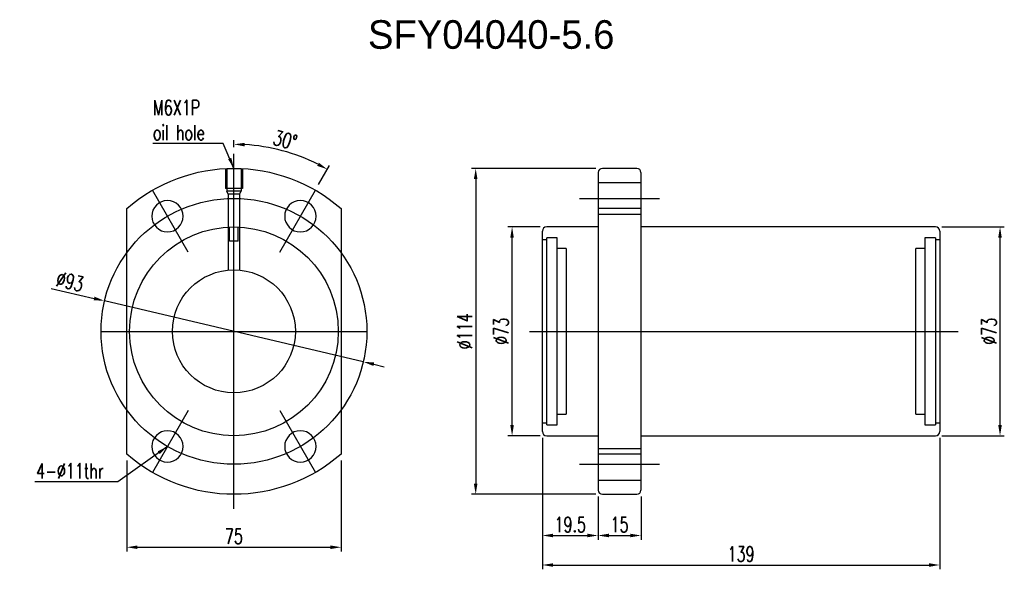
# Model space of a CAD drawing. Header units: millimetres. Extents: x -9 to 336, y 18 to 210.
import ezdxf

# ---------------------------------------------------------------- set-up
doc = ezdxf.new("R2010")
doc.units = ezdxf.units.MM
doc.header["$LTSCALE"] = 0.2
doc.layers.get('DEFPOINTS').update_dxf_attribs({"linetype": 'CONTINUOUS'})
doc.layers.add('layer 1', color=7, linetype='CONTINUOUS')
doc.styles.add('DIM-7', font='SIMPLEX.shx', dxfattribs={"width": 0.7, "bigfont": 'chineset.shx'})
doc.dimstyles.new('CNS', dxfattribs={"dimtxt": 3.5, "dimasz": 2.5, "dimexe": 1, "dimexo": 1.5, "dimgap": 0.09, "dimtad": 0, "dimdsep": 46, "dimtxsty": 'DIM-7', "dimcen": 0.09, "dimclrd": 1, "dimclre": 1, "dimclrt": 4, "dimadec": 0, "dimazin": 0, "dimtfac": 1, "dimtix": 1, "dimtmove": 2, "dimatfit": 3, "dimfxl": 1, "dimtvp": 0.971429, "dimtolj": 1, "dimarcsym": 0})

# ---------------------------------------------------------------- blocks, each defined once
blk = doc.blocks.new('*D2')
at = {"layer": 'DEFPOINTS', "color": 0, "transparency": 16777216}
for p in [(174.19, 65.95), (193.69, 45.45), (193.69, 29.55)]:
    blk.add_point(p, dxfattribs=at)
at = {"layer": 'layer 1', "lineweight": -2, "transparency": 16777216}
for p, q in [((174.19, 63.7), (174.19, 28.05)), ((193.69, 43.2), (193.69, 28.05)), ((177.94, 29.55), (189.94, 29.55))]:
    blk.add_line(p, q, dxfattribs=at)
at = {"layer": 'layer 1', "transparency": 16777216}
for points in [[(177.94, 30.18), (177.94, 28.93), (174.19, 29.55)], [(189.94, 30.18), (189.94, 28.93), (193.69, 29.55)]]:
    blk.add_solid(points, dxfattribs=at)
at = {"layer": 'layer 1', "transparency": 16777216, "insert": (183.94, 33.38), "char_height": 5.25, "attachment_point": 5, "style": 'DIM-7'}
blk.add_mtext('\\A1;19.5', dxfattribs=at)
blk = doc.blocks.new('*D3')
at = {"layer": 'DEFPOINTS', "color": 0, "transparency": 16777216}
for p in [(193.69, 45.45), (208.69, 45.45), (208.69, 29.55)]:
    blk.add_point(p, dxfattribs=at)
at = {"layer": 'layer 1', "lineweight": -2, "transparency": 16777216}
for p, q in [((193.69, 43.2), (193.69, 28.05)), ((208.69, 43.2), (208.69, 28.05)), ((197.44, 29.55), (204.94, 29.55))]:
    blk.add_line(p, q, dxfattribs=at)
at = {"layer": 'layer 1', "transparency": 16777216}
for points in [[(197.44, 30.18), (197.44, 28.93), (193.69, 29.55)], [(204.94, 30.18), (204.94, 28.93), (208.69, 29.55)]]:
    blk.add_solid(points, dxfattribs=at)
at = {"layer": 'layer 1', "transparency": 16777216, "insert": (201.19, 33.38), "char_height": 5.25, "attachment_point": 5, "style": 'DIM-7'}
blk.add_mtext('\\A1;15', dxfattribs=at)
blk = doc.blocks.new('*D4')
at = {"layer": 'DEFPOINTS', "color": 0, "transparency": 16777216}
for p in [(174.19, 65.95), (313.19, 65.95), (313.19, 19.23)]:
    blk.add_point(p, dxfattribs=at)
at = {"layer": 'layer 1', "lineweight": -2, "transparency": 16777216}
for p, q in [((174.19, 63.7), (174.19, 17.73)), ((313.19, 63.7), (313.19, 17.73)), ((177.94, 19.23), (309.44, 19.23))]:
    blk.add_line(p, q, dxfattribs=at)
at = {"layer": 'layer 1', "transparency": 16777216}
for points in [[(177.94, 19.85), (177.94, 18.6), (174.19, 19.23)], [(309.44, 19.85), (309.44, 18.6), (313.19, 19.23)]]:
    blk.add_solid(points, dxfattribs=at)
at = {"layer": 'layer 1', "transparency": 16777216, "insert": (243.69, 23.05), "char_height": 5.25, "attachment_point": 5, "style": 'DIM-7'}
blk.add_mtext('\\A1;139', dxfattribs=at)
blk = doc.blocks.new('*D5')
at = {"layer": 'DEFPOINTS', "color": 0, "transparency": 16777216}
for p in [(311.69, 137.45), (334.29, 137.45), (311.69, 64.45)]:
    blk.add_point(p, dxfattribs=at)
at = {"layer": 'layer 1', "lineweight": -2, "transparency": 16777216}
for p, q in [((313.94, 137.45), (335.79, 137.45)), ((334.29, 68.2), (334.29, 133.7)), ((313.94, 64.45), (335.79, 64.45))]:
    blk.add_line(p, q, dxfattribs=at)
at = {"layer": 'layer 1', "transparency": 16777216}
for points in [[(333.66, 133.7), (334.91, 133.7), (334.29, 137.45)], [(333.66, 68.2), (334.91, 68.2), (334.29, 64.45)]]:
    blk.add_solid(points, dxfattribs=at)
at = {"layer": 'layer 1', "transparency": 16777216, "insert": (330.46, 100.95), "char_height": 5.25, "attachment_point": 5, "rotation": 90, "style": 'DIM-7'}
blk.add_mtext('\\A1;%%C73', dxfattribs=at)
blk = doc.blocks.new('*D6')
at = {"layer": 'DEFPOINTS', "color": 0, "transparency": 16777216}
for p in [(163.59, 137.45), (175.69, 137.45), (175.69, 64.45)]:
    blk.add_point(p, dxfattribs=at)
at = {"layer": 'layer 1', "lineweight": -2, "transparency": 16777216}
for p, q in [((173.44, 137.45), (162.09, 137.45)), ((163.59, 68.2), (163.59, 133.7)), ((173.44, 64.45), (162.09, 64.45))]:
    blk.add_line(p, q, dxfattribs=at)
at = {"layer": 'layer 1', "transparency": 16777216}
for points in [[(162.96, 133.7), (164.21, 133.7), (163.59, 137.45)], [(162.96, 68.2), (164.21, 68.2), (163.59, 64.45)]]:
    blk.add_solid(points, dxfattribs=at)
at = {"layer": 'layer 1', "transparency": 16777216, "insert": (159.76, 100.95), "char_height": 5.25, "attachment_point": 5, "rotation": 90, "style": 'DIM-7'}
blk.add_mtext('\\A1;%%C73', dxfattribs=at)
blk = doc.blocks.new('*D7')
at = {"layer": 'DEFPOINTS', "color": 0, "transparency": 16777216}
for p in [(195.19, 157.95), (150.86, 43.95), (195.19, 43.95)]:
    blk.add_point(p, dxfattribs=at)
at = {"layer": 'layer 1', "lineweight": -2, "transparency": 16777216}
for p, q in [((192.94, 157.95), (149.36, 157.95)), ((150.86, 154.2), (150.86, 47.7)), ((192.94, 43.95), (149.36, 43.95))]:
    blk.add_line(p, q, dxfattribs=at)
at = {"layer": 'layer 1', "transparency": 16777216}
for points in [[(150.23, 154.2), (151.48, 154.2), (150.86, 157.95)], [(150.23, 47.7), (151.48, 47.7), (150.86, 43.95)]]:
    blk.add_solid(points, dxfattribs=at)
at = {"layer": 'layer 1', "transparency": 16777216, "insert": (147.03, 100.95), "char_height": 5.25, "attachment_point": 5, "rotation": 90, "style": 'DIM-7'}
blk.add_mtext('\\A1;%%C114', dxfattribs=at)
blk = doc.blocks.new('*D8')
at = {"layer": 'DEFPOINTS', "color": 0, "transparency": 16777216}
for p in [(28.78, 58.02), (103.78, 58.02), (103.78, 25.44)]:
    blk.add_point(p, dxfattribs=at)
at = {"layer": 'layer 1', "lineweight": -2, "transparency": 16777216}
for p, q in [((28.78, 55.77), (28.78, 23.94)), ((103.78, 55.77), (103.78, 23.94)), ((32.53, 25.44), (100.03, 25.44))]:
    blk.add_line(p, q, dxfattribs=at)
at = {"layer": 'layer 1', "transparency": 16777216}
for points in [[(32.53, 26.07), (32.53, 24.82), (28.78, 25.44)], [(100.03, 26.07), (100.03, 24.82), (103.78, 25.44)]]:
    blk.add_solid(points, dxfattribs=at)
at = {"layer": 'layer 1', "transparency": 16777216, "insert": (66.28, 29.27), "char_height": 5.25, "attachment_point": 5, "style": 'DIM-7'}
blk.add_mtext('\\A1;75', dxfattribs=at)
blk = doc.blocks.new('*D9')
at = {"layer": 'DEFPOINTS', "color": 0, "transparency": 16777216}
for p in [(66.28, 163.07), (88.65, 162.42), (94.78, 150.32), (82.28, 128.66), (66.28, 38.86)]:
    blk.add_point(p, dxfattribs=at)
at = {"layer": 'layer 1', "lineweight": -2, "transparency": 16777216}
for p, q in [((66.28, 165.32), (66.28, 167.86)), ((95.91, 152.26), (99.74, 158.9))]:
    blk.add_line(p, q, dxfattribs=at)
blk.add_arc((66.28, 100.95), 65.41, 63.2853, 86.7147, dxfattribs=at)
at = {"layer": 'layer 1', "transparency": 16777216}
for points in [[(70.01, 165.63), (70.05, 166.88), (66.28, 166.36)], [(95.98, 159.93), (95.39, 158.83), (98.99, 157.6)]]:
    blk.add_solid(points, dxfattribs=at)
at = {"layer": 'layer 1', "transparency": 16777216, "insert": (84.2, 167.83), "char_height": 5.25, "attachment_point": 5, "rotation": 345, "style": 'DIM-7'}
blk.add_mtext('\\A1;30°', dxfattribs=at)
blk = doc.blocks.new('*D10')
at = {"layer": 'DEFPOINTS', "color": 0, "transparency": 16777216}
for p in [(21.02, 111.6), (111.55, 90.3)]:
    blk.add_point(p, dxfattribs=at)
at = {"layer": 'layer 1', "lineweight": -2, "transparency": 16777216}
for p, q in [((2.35, 115.99), (17.37, 112.46)), ((111.55, 90.3), (21.02, 111.6)), ((115.2, 89.45), (118.85, 88.59))]:
    blk.add_line(p, q, dxfattribs=at)
at = {"layer": 'layer 1', "transparency": 16777216}
for points in [[(17.51, 113.07), (17.22, 111.85), (21.02, 111.6)], [(115.34, 90.05), (115.05, 88.84), (111.55, 90.3)]]:
    blk.add_solid(points, dxfattribs=at)
at = {"layer": 'layer 1', "transparency": 16777216, "insert": (8.91, 118.38), "char_height": 5.25, "attachment_point": 5, "rotation": 346.7623, "style": 'DIM-7'}
blk.add_mtext('\\A1;∅93', dxfattribs=at)

msp = doc.modelspace()

# ---------------------------------------------------------------- linework, layer by layer
at = {"layer": 'layer 1'}
for p, q in [((66.281, 38.856), (66.281, 163.068)), ((63.281, 157.952), (63.281, 150.952)), ((63.781, 157.952), (63.781, 149.952)), ((68.781, 157.952), (68.781, 149.952)), ((69.281, 157.952), (69.281, 150.952)), ((193.687, 156.452), (193.687, 45.452)), ((207.187, 157.952), (195.187, 157.952)), ((208.687, 156.452), (208.687, 45.452)), ((193.687, 152.952), (208.687, 152.952)), ((50.281, 128.665), (37.781, 150.315)), ((69.281, 150.952), (63.281, 150.952)), ((68.781, 149.952), (63.781, 149.952)), ((64.281, 148.952), (63.781, 149.952)), ((68.281, 148.952), (64.281, 148.952)), ((64.281, 148.952), (64.281, 122.359)), ((68.281, 148.952), (68.781, 149.952)), ((68.281, 148.952), (68.281, 122.359)), ((82.281, 128.665), (94.781, 150.315)), ((187.187, 147.452), (215.187, 147.452)), ((28.781, 58.025), (28.781, 143.879)), ((103.781, 143.879), (103.781, 58.025)), ((208.687, 143.879), (193.687, 143.879)), ((193.687, 141.952), (208.687, 141.952)), ((64.781, 132.452), (64.781, 137.452)), ((67.781, 132.452), (67.781, 137.452)), ((174.187, 65.952), (174.187, 135.952)), ((193.687, 137.452), (175.687, 137.452)), ((311.687, 137.452), (208.687, 137.452)), ((313.187, 135.952), (313.187, 65.952)), ((67.781, 132.452), (64.781, 132.452)), ((175.687, 132.952), (174.187, 132.952)), ((179.337, 133.702), (175.687, 133.702)), ((175.687, 68.202), (175.687, 133.702)), ((179.337, 68.202), (179.337, 133.702)), ((311.687, 133.702), (308.037, 133.702)), ((308.037, 133.702), (308.037, 68.202)), ((311.687, 133.702), (311.687, 68.202)), ((313.187, 132.952), (311.687, 132.952)), ((182.487, 129.952), (179.337, 129.952)), ((182.487, 129.952), (182.487, 71.952)), ((308.037, 129.952), (304.887, 129.952)), ((304.887, 71.952), (304.887, 129.952)), ((19.781, 100.952), (112.781, 100.952)), ((169.669, 100.952), (319.687, 100.952)), ((50.281, 73.239), (37.781, 51.588)), ((82.281, 73.239), (94.781, 51.588)), ((174.187, 68.952), (175.687, 68.952)), ((179.337, 71.952), (182.487, 71.952)), ((304.887, 71.952), (308.037, 71.952)), ((311.687, 68.952), (313.187, 68.952)), ((175.687, 68.202), (179.337, 68.202)), ((308.037, 68.202), (311.687, 68.202)), ((175.687, 64.452), (193.687, 64.452)), ((208.687, 64.452), (311.687, 64.452)), ((193.687, 59.952), (208.687, 59.952)), ((208.687, 58.025), (193.687, 58.025)), ((187.187, 54.452), (215.187, 54.452)), ((193.687, 48.952), (208.687, 48.952)), ((195.187, 43.952), (207.187, 43.952))]:
    msp.add_line(p, q, dxfattribs=at)
for radius in [46.5, 36.5, 21.5]:
    msp.add_circle((66.281, 100.952), radius, dxfattribs=at)
at = {"layer": 'layer 1', "extrusion": (0, 0, -1)}
for centre in [(-43.031, 141.222), (-89.531, 141.222), (-43.031, 60.682), (-89.531, 60.682)]:
    msp.add_circle(centre, 5.5, dxfattribs=at)
for start, end in [(48.86049, 131.13951), (228.86049, 311.13951)]:
    msp.add_arc((-66.281, 100.952), 57, start, end, dxfattribs=at)
at = {"layer": 'layer 1'}
for centre, start, end in [((195.187, 156.452), 90, 180), ((207.187, 156.452), 0, 90), ((175.687, 135.952), 90, 180), ((311.687, 135.952), 0, 90), ((175.687, 65.952), 180, 270), ((311.687, 65.952), 270, 0), ((195.187, 45.452), 180, 270), ((207.187, 45.452), 270, 0)]:
    msp.add_arc(centre, 1.5, start, end, dxfattribs=at)

# ---------------------------------------------------------------- texts
msp.add_text('SFY04040-5.6', height=10, dxfattribs=at).set_placement((113.162, 199.766))
at = {"layer": 'layer 1', "char_height": 5.25, "style": 'DIM-7'}
for s, insert, attachment_point in [('\\A1;M6X1P\\Poil hole', (37.956, 167.82), 7), ('\\A1;4-%%C11thr', (20.741, 49.504), 9)]:
    msp.add_mtext(s, dxfattribs=dict(at, insert=insert, attachment_point=attachment_point))

# ---------------------------------------------------------------- dimensions: what is measured, and where the dimension line sits
at = {"layer": 'layer 1'}
dim = msp.add_angular_dim_2l(base=(88.653, 162.417), line1=((82.281, 128.665), (94.781, 150.315)), line2=((66.281, 38.856), (66.281, 163.068)), dimstyle='CNS', override={"dimscale": 1.5, "dimgap": 0.8, "dimtad": 1, "dimclrd": 256, "dimclre": 256, "dimclrt": 256, "dimadec": 2, "dimazin": 2, "dimtm": 1e-09, "dimtfac": 0.6, "dimtmove": 1}, dxfattribs=at)
dim.commit()
dim.dimension.update_dxf_attribs({"geometry": '*D9', "text_midpoint": (84.201, 167.828)})
for base, p1, p2, picture, middle in [((150.856, 43.952), (195.187, 157.952), (195.187, 43.952), '*D7', (147.031, 100.952)), ((163.586, 137.452), (175.687, 64.452), (175.687, 137.452), '*D6', (159.761, 100.952)), ((334.285, 137.452), (311.687, 64.452), (311.687, 137.452), '*D5', (330.46, 100.952))]:
    dim = msp.add_linear_dim(base=base, p1=p1, p2=p2, angle=90, text='%%C<>', dimstyle='CNS', override={"dimscale": 1.5, "dimgap": 0.8, "dimtad": 1, "dimclrd": 256, "dimclre": 256, "dimclrt": 256, "dimadec": 2, "dimazin": 2, "dimtm": 1e-09, "dimtfac": 0.6, "dimtmove": 1}, dxfattribs=at)
    dim.commit()
    dim.dimension.update_dxf_attribs({"geometry": picture, "text_midpoint": middle})
dim = msp.add_diameter_dim_2p(p1=(111.546, 90.304), p2=(21.017, 111.6), dimstyle='CNS', override={"dimscale": 1.5, "dimgap": 0.8, "dimtad": 1, "dimclrd": 256, "dimclre": 256, "dimclrt": 256, "dimadec": 2, "dimazin": 2, "dimtm": 1e-09, "dimtfac": 0.6, "dimtmove": 1}, dxfattribs=at)
dim.commit()
dim.dimension.update_dxf_attribs({"geometry": '*D10', "text_midpoint": (8.91, 118.378)})
for base, p1, p2, picture, middle in [((193.687, 29.554), (174.187, 65.952), (193.687, 45.452), '*D2', (183.937, 33.379)), ((313.187, 19.229), (174.187, 65.952), (313.187, 65.952), '*D4', (243.687, 23.054)), ((103.781, 25.442), (28.781, 58.025), (103.781, 58.025), '*D8', (66.281, 29.267)), ((208.687, 29.554), (193.687, 45.452), (208.687, 45.452), '*D3', (201.187, 33.379))]:
    dim = msp.add_linear_dim(base=base, p1=p1, p2=p2, dimstyle='CNS', override={"dimscale": 1.5, "dimgap": 0.8, "dimtad": 1, "dimclrd": 256, "dimclre": 256, "dimclrt": 256, "dimadec": 2, "dimazin": 2, "dimtm": 1e-09, "dimtfac": 0.6, "dimtmove": 1}, dxfattribs=at)
    dim.commit()
    dim.dimension.update_dxf_attribs({"geometry": picture, "text_midpoint": middle})

# ---------------------------------------------------------------- leaders
at = {"layer": 'layer 1', "annotation_type": 0, "has_hookline": 1, "hookline_direction": 1}
for points, text_width in [([(66.281, 157.952), (62.506, 166.62), (58.756, 166.62)], 19.6), ([(43.031, 60.682), (25.691, 48.304), (21.941, 48.304)], 24.15)]:
    msp.add_leader(points, dimstyle='CNS', override={"dimscale": 1.5, "dimgap": 0.8, "dimtad": 1, "dimclrd": 256, "dimclre": 256, "dimclrt": 256, "dimadec": 2, "dimazin": 2, "dimtm": 1e-09, "dimtfac": 0.6, "dimtmove": 1}, dxfattribs=dict(at, text_width=text_width))

doc.saveas('drawing.dxf')
